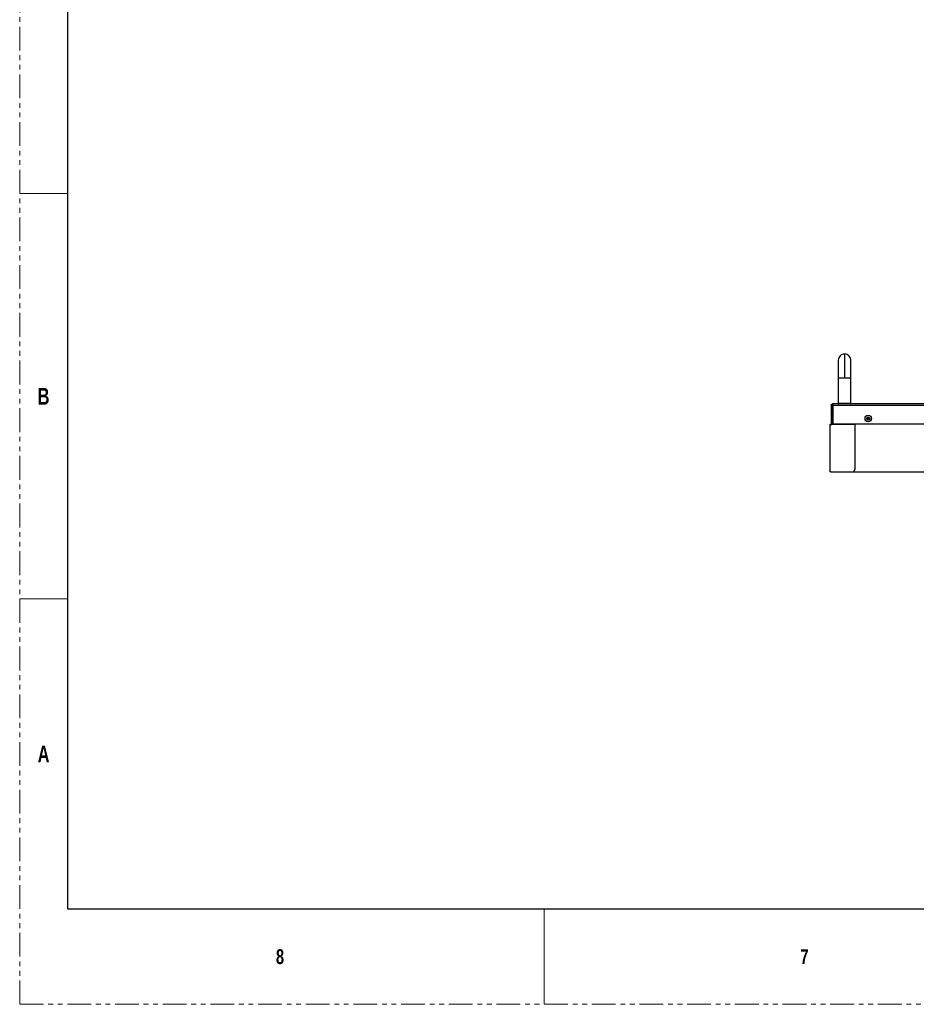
# Model space of a CAD drawing. Header units: millimetres. Extents: x 3619 to 4737, y 1503 to 2366.
# Tile 1 of 256: x 3619 to 3858, y 1503 to 1765. Entities that reach past the tile are written whole.
import ezdxf

# ---------------------------------------------------------------- set-up
doc = ezdxf.new("R2010")
doc.units = ezdxf.units.MM
doc.linetypes.add('PHANTOM', pattern=[12.7, 6.35, -1.27, 1.27, -1.27, 1.27, -1.27])
doc.styles.add('SLDTEXTSTYLE1', font='GOTHICB.TTF', dxfattribs={"width": 0.7304})

msp = doc.modelspace()

# ---------------------------------------------------------------- linework, layer by layer
at = {"color": 7, "linetype": 'PHANTOM', "lineweight": 0}
for q in [(3619.2014, 2366.3643), (4736.8014, 1502.7643)]:
    msp.add_line((3619.2014, 1502.7643), q, dxfattribs=at)
at = {"color": 7, "linetype": 'Continuous', "lineweight": 30}
for p, q in [((3631.9014, 2340.9643), (3631.9014, 1528.1643)), ((3838.933, 1675.97), (3838.933, 1669.6367)), ((3837.2663, 1669.6367), (3837.2663, 1662.8033)), ((3840.5996, 1662.8033), (3840.5996, 1669.6367)), ((4238.1063, 1662.6367), (3835.6996, 1662.6367)), ((3835.6996, 1662.3033), (3835.6996, 1662.6367)), ((3837.2663, 1662.8033), (3837.433, 1662.6367)), ((3838.933, 1662.8033), (3837.2663, 1662.8033)), ((3840.5996, 1662.8033), (3838.933, 1662.8033)), ((3840.433, 1662.6367), (3840.5996, 1662.8033)), ((3835.6996, 1662.3033), (3835.3663, 1662.3033)), ((3835.3663, 1662.3033), (3835.3663, 1657.29)), ((3835.9353, 1662.3033), (3835.6996, 1662.3033)), ((3835.6996, 1662.3033), (3835.6996, 1657.29)), ((3835.9353, 1662.3033), (4237.8706, 1662.3033)), ((3835.9353, 1657.29), (3835.9353, 1662.3033)), ((3835.0746, 1657.2367), (3835.1013, 1657.2367)), ((3835.128, 1657.2633), (3835.128, 1657.29)), ((3835.128, 1657.29), (3835.2861, 1657.29)), ((3835.128, 1657.2633), (3835.2861, 1657.2633)), ((3835.2861, 1657.29), (3835.5407, 1657.29)), ((3835.2861, 1657.29), (3835.2861, 1657.2633)), ((3835.2861, 1657.2633), (3835.5191, 1657.2633)), ((3835.3443, 1657.26), (3835.5289, 1657.26)), ((3841.7683, 1657.2367), (3835.5233, 1657.2367)), ((3835.5407, 1657.29), (3841.7683, 1657.29)), ((3835.9353, 1659.5033), (3835.7996, 1659.5033)), ((3835.7996, 1658.0033), (3835.9353, 1658.0033)), ((4006.693, 1657.2833), (3841.7683, 1657.2833)), ((3841.7683, 1645.27), (3841.7683, 1657.2367)), ((4006.6946, 1657.2367), (3841.7683, 1657.2367)), ((3844.8476, 1658.9033), (3845.625, 1658.9033)), ((3844.8621, 1658.57), (3845.6105, 1658.57)), ((3835.0746, 1644.7028), (3835.0746, 1656.97)), ((3835.1013, 1656.97), (3835.0746, 1656.97)), ((3835.1016, 1644.7033), (3835.1016, 1656.97)), ((3835.0746, 1644.7028), (3835.1013, 1644.7028)), ((3835.0746, 1644.6033), (3835.0746, 1644.7028)), ((3835.0746, 1644.6033), (3835.1013, 1644.6033)), ((3835.1013, 1644.6033), (3835.1013, 1644.7028)), ((3835.1013, 1644.6033), (3835.1246, 1644.6033)), ((3835.1016, 1644.7033), (3835.2016, 1644.6033)), ((3835.1246, 1644.6033), (3835.1246, 1644.6803)), ((3835.2011, 1644.6033), (3835.1246, 1644.6798)), ((3835.1913, 1644.5867), (3835.1913, 1644.5367)), ((3835.1913, 1644.5867), (4238.5946, 1644.5867)), ((3835.1913, 1644.5367), (4238.5946, 1644.5367)), ((3835.2011, 1644.6033), (3835.2016, 1644.6033)), ((3835.2016, 1644.6033), (3841.435, 1644.67)), ((3840.193, 1644.6567), (3840.193, 1644.6033)), ((3840.193, 1644.6033), (4233.593, 1644.6033)), ((3841.435, 1644.67), (3841.7683, 1645.27)), ((3631.9014, 1528.1643), (4724.1014, 1528.1643))]:
    msp.add_line(p, q, dxfattribs=at)
at = {"color": 7, "linetype": 'Continuous', "lineweight": 0}
for p, q in [((3619.2014, 1718.6643), (3631.9014, 1718.6643)), ((3619.2014, 1610.7143), (3631.9014, 1610.7143)), ((3758.9014, 1528.1643), (3758.9014, 1502.7643))]:
    msp.add_line(p, q, dxfattribs=at)
at = {"color": 8, "linetype": 'Continuous', "lineweight": 30}
for p, q in [((3837.2663, 1669.6367), (3838.933, 1669.6367)), ((3838.933, 1669.6367), (3840.5996, 1669.6367)), ((3835.7996, 1659.5033), (3835.7996, 1658.0033))]:
    msp.add_line(p, q, dxfattribs=at)
at = {"color": 7, "linetype": 'Continuous', "lineweight": 30}
for radius in [0.85, 0.4167]:
    msp.add_circle((3845.2363, 1658.7533), radius, dxfattribs=at)
for centre, radius, start, end in [((3838.933, 1674.3033), 1.6667, 90, 180.019558), ((3838.933, 1674.3033), 1.6667, 0.018976, 90), ((3835.7996, 1659.6033), 0.1, 180, 270), ((3835.7996, 1657.9033), 0.1, 90, 180)]:
    msp.add_arc(centre, radius, start, end, dxfattribs=at)
for points, knots in [([(3837.2663, 1674.3033), (3837.2663, 1674.2846), (3837.2663, 1674.2465), (3837.2663, 1673.9367), (3837.2663, 1673.4467), (3837.2663, 1672.792), (3837.2663, 1672.0307), (3837.2663, 1671.2213), (3837.2663, 1670.4179), (3837.2663, 1669.8893), (3837.2663, 1669.6367)], [0, 0, 0, 0, 0.12967206, 0.26373412, 0.39919215, 0.53285588, 0.6617648, 0.78353824, 0.89656283, 1, 1, 1, 1]), ([(3840.5996, 1669.6367), (3840.5996, 1669.8258), (3840.5996, 1670.2405), (3840.5996, 1670.9081), (3840.5996, 1671.6539), (3840.5996, 1672.4345), (3840.5996, 1673.1814), (3840.5996, 1673.7982), (3840.5996, 1674.2219), (3840.5996, 1674.2761), (3840.5996, 1674.3033)], [0, 0, 0, 0, 0.07751866, 0.16993365, 0.27798511, 0.40159926, 0.53940177, 0.68835563, 0.84378905, 1, 1, 1, 1]), ([(3835.3663, 1662.3033), (3835.3713, 1662.347), (3835.3814, 1662.4344), (3835.4584, 1662.5446), (3835.5686, 1662.6216), (3835.656, 1662.6317), (3835.6996, 1662.6367)], [0, 0, 0, 0, 0.24999749, 0.49998369, 0.74998694, 1, 1, 1, 1]), ([(3835.6996, 1662.6367), (3835.7193, 1662.6317), (3835.7586, 1662.6216), (3835.8175, 1662.5446), (3835.8764, 1662.4344), (3835.9157, 1662.347), (3835.9353, 1662.3033)], [0, 0, 0, 0, 0.24999138, 0.49999565, 0.75000048, 1, 1, 1, 1]), ([(3835.0746, 1657.2367), (3835.0754, 1657.2435), (3835.077, 1657.2573), (3835.0891, 1657.275), (3835.1067, 1657.2875), (3835.1209, 1657.2892), (3835.128, 1657.29)], [0, 0, 0, 0, 0.24738498, 0.49646665, 0.74731591, 1, 1, 1, 1]), ([(3835.0746, 1656.97), (3835.0746, 1656.9736), (3835.0746, 1656.9809), (3835.0746, 1657.0378), (3835.0746, 1657.1224), (3835.0746, 1657.1986), (3835.0746, 1657.2367)], [0, 0, 0, 0, 0.25000969, 0.50000582, 0.7500045, 1, 1, 1, 1]), ([(3835.1013, 1657.2367), (3835.1017, 1657.2401), (3835.1025, 1657.247), (3835.1085, 1657.2558), (3835.1173, 1657.2621), (3835.1244, 1657.2629), (3835.128, 1657.2633)], [0, 0, 0, 0, 0.25013286, 0.49994783, 0.75001843, 1, 1, 1, 1]), ([(3835.1013, 1656.97), (3835.1013, 1656.9736), (3835.1013, 1656.9809), (3835.1013, 1657.0378), (3835.1013, 1657.1224), (3835.1013, 1657.1986), (3835.1013, 1657.2367)], [0, 0, 0, 0, 0.25000969, 0.50000582, 0.7500045, 1, 1, 1, 1]), ([(3835.5233, 1657.2367), (3835.5012, 1657.1985), (3835.4571, 1657.1223), (3835.354, 1657.0376), (3835.2333, 1656.9807), (3835.1455, 1656.9736), (3835.1016, 1656.97)], [0, 0, 0, 0, 0.249997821, 0.500001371, 0.749986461, 1, 1, 1, 1]), ([(3835.1246, 1657.2367), (3835.125, 1657.2397), (3835.1257, 1657.2458), (3835.1311, 1657.2535), (3835.1388, 1657.2589), (3835.1449, 1657.2596), (3835.148, 1657.26)], [0, 0, 0, 0, 0.24997128, 0.50013731, 0.75018957, 1, 1, 1, 1]), ([(3835.5228, 1657.2367), (3835.5242, 1657.243), (3835.5261, 1657.2513), (3835.5279, 1657.2583), (3835.5283, 1657.26)], [0, 0, 0, 0, 0.75361062, 1, 1, 1, 1]), ([(3835.5407, 1657.29), (3835.5394, 1657.2892), (3835.5368, 1657.2875), (3835.5325, 1657.275), (3835.5281, 1657.2573), (3835.5249, 1657.2435), (3835.5233, 1657.2367)], [0, 0, 0, 0, 0.25268921, 0.50354355, 0.75260559, 1, 1, 1, 1]), ([(3835.5407, 1657.2633), (3835.5394, 1657.2629), (3835.5368, 1657.2621), (3835.5325, 1657.2558), (3835.5281, 1657.247), (3835.5249, 1657.2401), (3835.5233, 1657.2367)], [0, 0, 0, 0, 0.24999476, 0.49990968, 0.74976149, 1, 1, 1, 1]), ([(3840.193, 1657.2367), (3840.193, 1657.2402), (3840.193, 1657.2471), (3840.193, 1657.256), (3840.193, 1657.2621), (3840.193, 1657.2629), (3840.193, 1657.2633)], [0, 0, 0, 0, 0.24999322, 0.50001933, 0.75005368, 1, 1, 1, 1]), ([(3841.7683, 1657.2367), (3841.7683, 1657.2437), (3841.7683, 1657.2576), (3841.7683, 1657.2753), (3841.7683, 1657.2876), (3841.7683, 1657.2892), (3841.7683, 1657.29)], [0, 0, 0, 0, 0.25000995, 0.50002951, 0.75005732, 1, 1, 1, 1]), ([(3835.1016, 1656.97), (3835.0981, 1656.97), (3835.091, 1656.97), (3835.0821, 1656.97), (3835.0759, 1656.97), (3835.075, 1656.97), (3835.0746, 1656.97)], [0, 0, 0, 0, 0.24999917, 0.50004236, 0.7499547, 1, 1, 1, 1]), ([(3835.1016, 1656.97), (3835.1016, 1656.97), (3835.1015, 1656.97), (3835.1014, 1656.97), (3835.1014, 1656.97), (3835.1013, 1656.97), (3835.1013, 1656.97), (3835.1013, 1656.97), (3835.1013, 1656.97)], [0, 0, 0, 0, 0.26686618, 0.38621236, 0.49295884, 0.61378764, 0.73313382, 1, 1, 1, 1]), ([(3835.0746, 1644.7028), (3835.075, 1644.7029), (3835.0759, 1644.7029), (3835.0821, 1644.7031), (3835.091, 1644.7032), (3835.0981, 1644.7033), (3835.1016, 1644.7033)], [0, 0, 0, 0, 0.2500453, 0.49995765, 0.75000083, 1, 1, 1, 1]), ([(3835.1013, 1644.7028), (3835.1013, 1644.7029), (3835.1013, 1644.7029), (3835.1014, 1644.7031), (3835.1015, 1644.7032), (3835.1016, 1644.7033), (3835.1016, 1644.7033)], [0, 0, 0, 0, 0.2527029, 0.49150163, 0.7566174, 1, 1, 1, 1])]:
    msp.add_open_spline(points, degree=3, knots=knots, dxfattribs=at)

# ---------------------------------------------------------------- texts
at = {"color": 7, "linetype": 'Continuous', "lineweight": 0, "attachment_point": 1, "style": 'SLDTEXTSTYLE1'}
for s, insert, char_height in [('B', (3623.9956, 1666.9099), 4.445), ('A', (3623.9956, 1571.6599), 4.445), ('8', (3687.4639, 1517.4469), 3.9688), ('7', (3827.1639, 1517.4469), 3.9688)]:
    msp.add_mtext(s, dxfattribs=dict(at, insert=insert, char_height=char_height))

doc.saveas('drawing.dxf')
